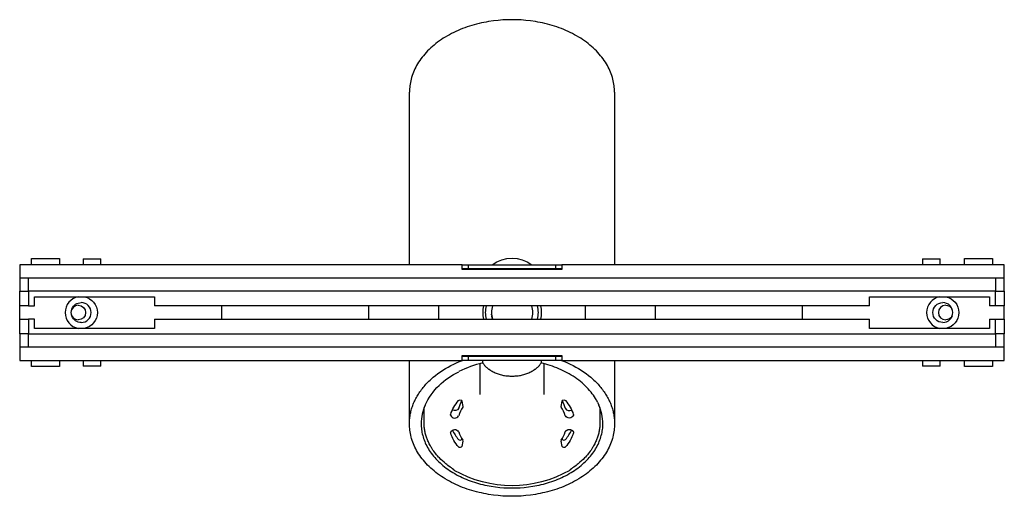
# Model space of a CAD drawing. Extents: x 0 to 295, y 0 to 269.
# Tile 2 of 3: x 0 to 168, y 188 to 269. Entities that reach past the tile are written whole.
import ezdxf

# ---------------------------------------------------------------- set-up
doc = ezdxf.new("R2010")
doc.units = 0
doc.header["$MEASUREMENT"] = 0
doc.layers.add('MAKE2D$VISIBILE$CURVE', color=7, linetype='CONTINUOUS')

msp = doc.modelspace()

# ---------------------------------------------------------------- linework, layer by layer
at = {"layer": 'MAKE2D$VISIBILE$CURVE', "color": 7}
for p, q in [((80.82, 268.83), (80, 268.71)), ((81.63, 268.92), (80.82, 268.83)), ((82.43, 268.99), (81.63, 268.92)), ((83.22, 269.03), (82.43, 268.99)), ((84, 269.04), (83.22, 269.03)), ((84.78, 269.03), (84, 269.04)), ((85.57, 268.99), (84.78, 269.03)), ((86.37, 268.92), (85.57, 268.99)), ((87.18, 268.83), (86.37, 268.92)), ((88, 268.71), (87.18, 268.83)), ((74.8, 267.19), (74.42, 267.02)), ((75.18, 267.35), (74.8, 267.19)), ((75.57, 267.51), (75.18, 267.35)), ((75.96, 267.66), (75.57, 267.51)), ((76.36, 267.8), (75.96, 267.66)), ((76.75, 267.93), (76.36, 267.8)), ((77.16, 268.05), (76.75, 267.93)), ((77.56, 268.17), (77.16, 268.05)), ((77.96, 268.28), (77.56, 268.17)), ((78.37, 268.38), (77.96, 268.28)), ((78.78, 268.48), (78.37, 268.38)), ((79.18, 268.56), (78.78, 268.48)), ((79.59, 268.64), (79.18, 268.56)), ((80, 268.71), (79.59, 268.64)), ((88.41, 268.64), (88, 268.71)), ((88.82, 268.56), (88.41, 268.64)), ((89.22, 268.48), (88.82, 268.56)), ((89.63, 268.38), (89.22, 268.48)), ((90.04, 268.28), (89.63, 268.38)), ((90.44, 268.17), (90.04, 268.28)), ((90.84, 268.05), (90.44, 268.17)), ((91.25, 267.93), (90.84, 268.05)), ((91.64, 267.8), (91.25, 267.93)), ((92.04, 267.66), (91.64, 267.8)), ((92.43, 267.51), (92.04, 267.66)), ((92.82, 267.35), (92.43, 267.51)), ((93.2, 267.19), (92.82, 267.35)), ((93.58, 267.02), (93.2, 267.19)), ((71.95, 265.64), (71.63, 265.41)), ((72.28, 265.86), (71.95, 265.64)), ((72.62, 266.07), (72.28, 265.86)), ((72.97, 266.27), (72.62, 266.07)), ((73.32, 266.47), (72.97, 266.27)), ((73.68, 266.66), (73.32, 266.47)), ((74.05, 266.85), (73.68, 266.66)), ((74.42, 267.02), (74.05, 266.85)), ((93.95, 266.85), (93.58, 267.02)), ((94.32, 266.66), (93.95, 266.85)), ((94.68, 266.47), (94.32, 266.66)), ((95.03, 266.27), (94.68, 266.47)), ((95.38, 266.07), (95.03, 266.27)), ((95.72, 265.86), (95.38, 266.07)), ((96.05, 265.64), (95.72, 265.86)), ((96.37, 265.41), (96.05, 265.64)), ((69.86, 263.96), (69.6, 263.7)), ((70.13, 264.21), (69.86, 263.96)), ((70.41, 264.46), (70.13, 264.21)), ((70.7, 264.71), (70.41, 264.46)), ((71, 264.95), (70.7, 264.71)), ((71.31, 265.19), (71, 264.95)), ((71.63, 265.41), (71.31, 265.19)), ((96.69, 265.19), (96.37, 265.41)), ((97, 264.95), (96.69, 265.19)), ((97.3, 264.71), (97, 264.95)), ((97.59, 264.46), (97.3, 264.71)), ((97.87, 264.21), (97.59, 264.46)), ((98.14, 263.96), (97.87, 264.21)), ((98.4, 263.7), (98.14, 263.96)), ((68.46, 262.35), (68.26, 262.07)), ((68.66, 262.62), (68.46, 262.35)), ((68.88, 262.9), (68.66, 262.62)), ((69.11, 263.17), (68.88, 262.9)), ((69.35, 263.44), (69.11, 263.17)), ((69.6, 263.7), (69.35, 263.44)), ((98.65, 263.44), (98.4, 263.7)), ((98.89, 263.17), (98.65, 263.44)), ((99.12, 262.9), (98.89, 263.17)), ((99.34, 262.62), (99.12, 262.9)), ((99.54, 262.35), (99.34, 262.62)), ((99.74, 262.07), (99.54, 262.35)), ((67.43, 260.65), (67.3, 260.36)), ((67.57, 260.93), (67.43, 260.65)), ((67.73, 261.22), (67.57, 260.93)), ((67.89, 261.5), (67.73, 261.22)), ((68.07, 261.79), (67.89, 261.5)), ((68.26, 262.07), (68.07, 261.79)), ((99.93, 261.79), (99.74, 262.07)), ((100.11, 261.5), (99.93, 261.79)), ((100.27, 261.22), (100.11, 261.5)), ((100.43, 260.93), (100.27, 261.22)), ((100.57, 260.65), (100.43, 260.93)), ((100.7, 260.36), (100.57, 260.65)), ((66.79, 258.92), (66.72, 258.63)), ((66.87, 259.2), (66.79, 258.92)), ((66.96, 259.49), (66.87, 259.2)), ((67.06, 259.78), (66.96, 259.49)), ((67.18, 260.07), (67.06, 259.78)), ((67.3, 260.36), (67.18, 260.07)), ((100.82, 260.07), (100.7, 260.36)), ((100.94, 259.78), (100.82, 260.07)), ((101.04, 259.49), (100.94, 259.78)), ((101.13, 259.2), (101.04, 259.49)), ((101.21, 258.92), (101.13, 259.2)), ((101.28, 258.63), (101.21, 258.92)), ((66.52, 257.22), (66.5, 256.94)), ((66.54, 257.5), (66.52, 257.22)), ((66.57, 257.78), (66.54, 257.5)), ((66.61, 258.06), (66.57, 257.78)), ((66.66, 258.34), (66.61, 258.06)), ((66.72, 258.63), (66.66, 258.34)), ((101.34, 258.34), (101.28, 258.63)), ((101.39, 258.06), (101.34, 258.34)), ((101.43, 257.78), (101.39, 258.06)), ((101.46, 257.5), (101.43, 257.78)), ((101.48, 257.22), (101.46, 257.5)), ((101.5, 256.94), (101.48, 257.22)), ((66.5, 256.94), (66.5, 256.66)), ((66.5, 227.22), (66.5, 256.66)), ((101.5, 256.66), (101.5, 256.94)), ((101.5, 256.66), (101.5, 227.22)), ((2, 227.22), (0, 227.22)), ((0, 227.22), (0, 224.97)), ((2, 227.22), (2, 228.27)), ((2, 228.27), (6.8, 228.27)), ((6.8, 227.22), (2, 227.22)), ((6.8, 228.27), (6.8, 227.22)), ((10.85, 227.22), (6.8, 227.22)), ((10.85, 228.22), (10.85, 227.22)), ((10.85, 228.22), (13.85, 228.22)), ((13.85, 227.22), (10.85, 227.22)), ((13.85, 227.22), (13.85, 228.22)), ((66.5, 227.22), (13.85, 227.22)), ((75.5, 227.22), (66.5, 227.22)), ((75.5, 226.42), (75.5, 227.22)), ((75.5, 227.22), (76.5, 227.22)), ((76.5, 227.22), (91.5, 227.22)), ((76.5, 227.22), (76.5, 226.52)), ((91.5, 227.22), (92.5, 227.22)), ((91.5, 226.52), (91.5, 227.22)), ((92.5, 227.22), (92.5, 226.42)), ((101.5, 227.22), (92.5, 227.22)), ((154.05, 227.22), (101.5, 227.22)), ((154.05, 228.22), (154.05, 227.22)), ((154.05, 228.22), (157.05, 228.22)), ((157.05, 227.22), (154.05, 227.22)), ((157.05, 227.22), (157.05, 228.22)), ((161.2, 227.22), (157.05, 227.22)), ((161.2, 227.22), (161.2, 228.27)), ((161.2, 228.27), (166, 228.27)), ((166, 227.22), (161.2, 227.22)), ((166, 228.27), (166, 227.22)), ((168, 227.22), (166, 227.22)), ((168, 224.97), (168, 227.22)), ((76.5, 226.52), (75.5, 226.52)), ((92.5, 226.42), (75.5, 226.42)), ((91.5, 226.52), (76.5, 226.52)), ((92.5, 226.52), (91.5, 226.52)), ((0, 224.97), (168, 224.97)), ((0, 224.97), (0, 222.72)), ((1.5, 222.72), (1.5, 224.97)), ((166.5, 224.97), (166.5, 222.72)), ((168, 222.72), (168, 224.97)), ((0, 222.72), (1.5, 222.72)), ((0, 220.22), (0, 222.72)), ((166.5, 222.72), (1.5, 222.72)), ((1.5, 222.72), (1.5, 220.22)), ((2.5, 221.77), (23, 221.77)), ((2.5, 220.22), (2.5, 221.77)), ((23, 221.77), (23, 220.22)), ((145, 221.77), (165.5, 221.77)), ((145, 220.22), (145, 221.77)), ((165.5, 221.77), (165.5, 220.22)), ((166.5, 222.72), (168, 222.72)), ((166.5, 220.22), (166.5, 222.72)), ((168, 222.72), (168, 220.22)), ((1.5, 220.22), (0, 220.22)), ((0, 217.92), (0, 220.22)), ((1.5, 220.22), (2.5, 220.22)), ((96.5, 220.22), (23, 220.22)), ((34.5, 217.92), (34.5, 220.22)), ((59.5, 220.22), (59.5, 217.92)), ((71.5, 217.92), (71.5, 220.22)), ((133.5, 220.22), (96.5, 220.22)), ((96.5, 220.22), (96.5, 220.22)), ((96.5, 220.22), (96.5, 217.92)), ((108.5, 217.92), (108.5, 220.22)), ((133.5, 220.22), (133.5, 220.22)), ((133.5, 220.22), (133.5, 217.92)), ((145, 220.22), (133.5, 220.22)), ((166.5, 220.22), (165.5, 220.22)), ((168, 220.22), (166.5, 220.22)), ((168, 217.92), (168, 220.22)), ((80.51, 218.83), (80.51, 218.87)), ((80.52, 218.68), (80.51, 218.79)), ((80.61, 218.22), (80.54, 218.56)), ((80.62, 218.16), (80.55, 218.46)), ((0, 217.92), (1.5, 217.92)), ((0, 215.42), (0, 217.92)), ((1.5, 217.92), (1.5, 215.42)), ((2.5, 217.92), (1.5, 217.92)), ((2.5, 216.37), (2.5, 217.92)), ((23, 217.92), (59.5, 217.92)), ((23, 217.92), (23, 216.37)), ((59.5, 217.92), (145, 217.92)), ((59.5, 217.92), (59.5, 217.92)), ((80.69, 217.92), (80.62, 218.16)), ((108.5, 217.92), (108.5, 217.92)), ((145, 216.37), (145, 217.92)), ((165.5, 217.92), (165.5, 216.37)), ((165.5, 217.92), (166.5, 217.92)), ((166.5, 217.92), (168, 217.92)), ((166.5, 215.42), (166.5, 217.92)), ((168, 217.92), (168, 215.42)), ((0, 215.42), (0, 213.17)), ((1.5, 215.42), (0, 215.42)), ((1.5, 215.42), (166.5, 215.42)), ((1.5, 213.17), (1.5, 215.42)), ((23, 216.37), (2.5, 216.37)), ((165.5, 216.37), (145, 216.37)), ((166.5, 215.42), (166.5, 213.17)), ((168, 215.42), (166.5, 215.42)), ((168, 213.17), (168, 215.42)), ((168, 213.17), (0, 213.17)), ((0, 213.17), (0, 210.92)), ((75.5, 211.72), (92.5, 211.72)), ((75.5, 210.92), (75.5, 211.72)), ((92.5, 211.72), (92.5, 210.92)), ((168, 210.92), (168, 213.17)), ((0, 210.92), (2, 210.92)), ((2, 210.92), (6.8, 210.92)), ((2, 209.87), (2, 210.92)), ((6.8, 210.92), (10.85, 210.92)), ((6.8, 210.92), (6.8, 209.87)), ((10.85, 210.92), (13.85, 210.92)), ((10.85, 210.92), (10.85, 209.92)), ((13.85, 210.92), (66.5, 210.92)), ((13.85, 209.92), (13.85, 210.92)), ((66.5, 210.92), (75.5, 210.92)), ((66.5, 200.1), (66.5, 210.92)), ((73.11, 209.78), (73.58, 210.04)), ((73.58, 210.04), (74.05, 210.28)), ((74.05, 210.28), (74.54, 210.51)), ((74.54, 210.51), (75.03, 210.72)), ((75.03, 210.72), (75.53, 210.92)), ((75.5, 211.62), (76.5, 211.62)), ((76.5, 210.92), (75.5, 210.92)), ((76.5, 211.62), (91.5, 211.62)), ((76.5, 211.62), (76.5, 210.92)), ((91.5, 210.92), (76.5, 210.92)), ((78.5, 210.34), (78.5, 209.78)), ((79, 210.47), (79, 210.92)), ((79, 210.5), (79.04, 210.43)), ((79.04, 210.43), (79.09, 210.37)), ((79.09, 210.37), (79.13, 210.31)), ((79.13, 210.31), (79.18, 210.25)), ((79.18, 210.25), (79.23, 210.18)), ((79.23, 210.18), (79.28, 210.12)), ((79.28, 210.12), (79.33, 210.06)), ((79.33, 210.06), (79.38, 210)), ((79.38, 210), (79.44, 209.94)), ((88.56, 209.94), (88.62, 210)), ((88.62, 210), (88.67, 210.06)), ((88.67, 210.06), (88.72, 210.12)), ((88.72, 210.12), (88.77, 210.18)), ((88.77, 210.18), (88.82, 210.25)), ((88.82, 210.25), (88.87, 210.31)), ((88.87, 210.31), (88.91, 210.37)), ((88.91, 210.37), (88.96, 210.43)), ((88.96, 210.43), (89, 210.5)), ((89, 210.92), (89, 210.47)), ((89.38, 210.37), (89, 210.47)), ((89.76, 210.27), (89.38, 210.37)), ((89.5, 209.78), (89.5, 210.34)), ((90.14, 210.16), (89.76, 210.27)), ((90.52, 210.04), (90.14, 210.16)), ((90.9, 209.91), (90.52, 210.04)), ((91.5, 210.92), (91.5, 211.62)), ((91.5, 211.62), (92.5, 211.62)), ((92.5, 210.92), (91.5, 210.92)), ((92.47, 210.92), (92.97, 210.72)), ((92.5, 210.92), (101.5, 210.92)), ((92.97, 210.72), (93.46, 210.51)), ((93.46, 210.51), (93.95, 210.28)), ((93.95, 210.28), (94.42, 210.04)), ((94.42, 210.04), (94.89, 209.78)), ((101.5, 210.92), (154.05, 210.92)), ((101.5, 210.92), (101.5, 200.1)), ((154.05, 210.92), (157.05, 210.92)), ((154.05, 210.92), (154.05, 209.92)), ((157.05, 210.92), (161.2, 210.92)), ((157.05, 209.92), (157.05, 210.92)), ((161.2, 210.92), (166, 210.92)), ((161.2, 209.87), (161.2, 210.92)), ((166, 210.92), (168, 210.92)), ((166, 210.92), (166, 209.87)), ((6.8, 209.87), (2, 209.87)), ((13.85, 209.92), (10.85, 209.92)), ((70.56, 208.03), (70.96, 208.35)), ((70.96, 208.35), (71.36, 208.66)), ((71.36, 208.66), (71.78, 208.95)), ((71.78, 208.95), (72.21, 209.24)), ((72.21, 209.24), (72.66, 209.52)), ((72.66, 209.52), (73.11, 209.78)), ((78.5, 209.78), (78.5, 207.24)), ((79.44, 209.94), (79.5, 209.88)), ((79.5, 209.88), (79.56, 209.82)), ((79.56, 209.82), (79.62, 209.77)), ((79.62, 209.77), (79.68, 209.71)), ((79.68, 209.71), (79.74, 209.65)), ((79.74, 209.65), (79.81, 209.6)), ((79.81, 209.6), (79.88, 209.54)), ((79.88, 209.54), (79.94, 209.49)), ((79.94, 209.49), (80.01, 209.44)), ((80.01, 209.44), (80.08, 209.39)), ((80.08, 209.39), (80.16, 209.34)), ((80.16, 209.34), (80.31, 209.24)), ((80.31, 209.24), (80.46, 209.14)), ((80.46, 209.14), (80.62, 209.05)), ((80.62, 209.05), (80.78, 208.96)), ((80.78, 208.96), (80.95, 208.88)), ((80.95, 208.88), (81.12, 208.81)), ((81.12, 208.81), (81.29, 208.73)), ((81.29, 208.73), (81.46, 208.67)), ((81.46, 208.67), (81.64, 208.6)), ((81.64, 208.6), (81.82, 208.55)), ((81.82, 208.55), (82, 208.49)), ((82, 208.49), (82.19, 208.45)), ((82.19, 208.45), (82.37, 208.4)), ((82.37, 208.4), (82.55, 208.36)), ((82.55, 208.36), (82.74, 208.33)), ((82.74, 208.33), (82.92, 208.3)), ((85.08, 208.3), (85.26, 208.33)), ((85.26, 208.33), (85.45, 208.36)), ((85.45, 208.36), (85.63, 208.4)), ((85.63, 208.4), (85.81, 208.45)), ((85.81, 208.45), (86, 208.49)), ((86, 208.49), (86.18, 208.55)), ((86.18, 208.55), (86.36, 208.6)), ((86.36, 208.6), (86.54, 208.67)), ((86.54, 208.67), (86.71, 208.73)), ((86.71, 208.73), (86.88, 208.81)), ((86.88, 208.81), (87.05, 208.88)), ((87.05, 208.88), (87.22, 208.96)), ((87.22, 208.96), (87.38, 209.05)), ((87.38, 209.05), (87.54, 209.14)), ((87.54, 209.14), (87.69, 209.24)), ((87.69, 209.24), (87.84, 209.34)), ((87.84, 209.34), (87.92, 209.39)), ((87.92, 209.39), (87.99, 209.44)), ((87.99, 209.44), (88.06, 209.49)), ((88.06, 209.49), (88.12, 209.54)), ((88.12, 209.54), (88.19, 209.6)), ((88.19, 209.6), (88.26, 209.65)), ((88.26, 209.65), (88.32, 209.71)), ((88.32, 209.71), (88.38, 209.77)), ((88.38, 209.77), (88.44, 209.82)), ((88.44, 209.82), (88.5, 209.88)), ((88.5, 209.88), (88.56, 209.94)), ((89.5, 207.24), (89.5, 209.78)), ((91.27, 209.78), (90.9, 209.91)), ((91.64, 209.63), (91.27, 209.78)), ((92.01, 209.48), (91.64, 209.63)), ((92.37, 209.32), (92.01, 209.48)), ((92.73, 209.15), (92.37, 209.32)), ((93.09, 208.98), (92.73, 209.15)), ((93.44, 208.79), (93.09, 208.98)), ((93.78, 208.6), (93.44, 208.79)), ((94.11, 208.4), (93.78, 208.6)), ((94.44, 208.2), (94.11, 208.4)), ((94.89, 209.78), (95.34, 209.52)), ((95.34, 209.52), (95.79, 209.24)), ((95.79, 209.24), (96.22, 208.95)), ((96.22, 208.95), (96.64, 208.66)), ((96.64, 208.66), (97.04, 208.35)), ((97.04, 208.35), (97.44, 208.03)), ((157.05, 209.92), (154.05, 209.92)), ((166, 209.87), (161.2, 209.87)), ((69.01, 206.48), (69.16, 206.66)), ((69.16, 206.66), (69.32, 206.83)), ((69.32, 206.83), (69.49, 207.01)), ((69.49, 207.01), (69.66, 207.19)), ((69.66, 207.19), (69.83, 207.36)), ((69.83, 207.36), (70.01, 207.53)), ((70.01, 207.53), (70.19, 207.7)), ((70.19, 207.7), (70.56, 208.03)), ((78.5, 207.24), (78.5, 205.12)), ((82.92, 208.3), (83.11, 208.28)), ((83.11, 208.28), (83.29, 208.26)), ((83.29, 208.26), (83.47, 208.25)), ((83.47, 208.25), (83.65, 208.24)), ((83.65, 208.24), (83.82, 208.23)), ((83.82, 208.23), (84, 208.23)), ((84, 208.23), (84.18, 208.23)), ((84.18, 208.23), (84.35, 208.24)), ((84.35, 208.24), (84.53, 208.25)), ((84.53, 208.25), (84.71, 208.26)), ((84.71, 208.26), (84.89, 208.28)), ((84.89, 208.28), (85.08, 208.3)), ((89.5, 205.12), (89.5, 207.24)), ((94.76, 207.98), (94.44, 208.2)), ((95.08, 207.76), (94.76, 207.98)), ((95.38, 207.54), (95.08, 207.76)), ((95.68, 207.3), (95.38, 207.54)), ((95.97, 207.06), (95.68, 207.3)), ((96.25, 206.82), (95.97, 207.06)), ((96.51, 206.56), (96.25, 206.82)), ((97.44, 208.03), (97.81, 207.7)), ((97.81, 207.7), (97.99, 207.53)), ((97.99, 207.53), (98.17, 207.36)), ((98.17, 207.36), (98.34, 207.19)), ((98.34, 207.19), (98.51, 207.01)), ((98.51, 207.01), (98.68, 206.83)), ((98.68, 206.83), (98.84, 206.66)), ((98.84, 206.66), (98.99, 206.48)), ((67.81, 204.79), (67.92, 204.98)), ((67.92, 204.98), (68.04, 205.17)), ((68.04, 205.17), (68.16, 205.36)), ((68.16, 205.36), (68.29, 205.55)), ((68.29, 205.55), (68.43, 205.74)), ((68.43, 205.74), (68.56, 205.93)), ((68.56, 205.93), (68.71, 206.11)), ((68.71, 206.11), (68.85, 206.29)), ((68.85, 206.29), (69.01, 206.48)), ((96.77, 206.31), (96.51, 206.56)), ((97.02, 206.05), (96.77, 206.31)), ((97.25, 205.78), (97.02, 206.05)), ((97.48, 205.51), (97.25, 205.78)), ((97.69, 205.23), (97.48, 205.51)), ((97.89, 204.96), (97.69, 205.23)), ((98.99, 206.48), (99.15, 206.29)), ((99.15, 206.29), (99.29, 206.11)), ((99.29, 206.11), (99.44, 205.93)), ((99.44, 205.93), (99.57, 205.74)), ((99.57, 205.74), (99.71, 205.55)), ((99.71, 205.55), (99.84, 205.36)), ((99.84, 205.36), (99.96, 205.17)), ((99.96, 205.17), (100.08, 204.98)), ((100.08, 204.98), (100.19, 204.79)), ((67.07, 203.23), (67.14, 203.42)), ((67.14, 203.42), (67.22, 203.62)), ((67.22, 203.62), (67.31, 203.82)), ((67.31, 203.82), (67.4, 204.01)), ((67.4, 204.01), (67.49, 204.21)), ((67.49, 204.21), (67.59, 204.4)), ((67.59, 204.4), (67.7, 204.6)), ((67.7, 204.6), (67.81, 204.79)), ((75.43, 203.98), (75.63, 203.04)), ((92.37, 203.04), (92.57, 203.98)), ((98.08, 204.67), (97.89, 204.96)), ((98.26, 204.39), (98.08, 204.67)), ((98.35, 204.25), (98.26, 204.39)), ((98.43, 204.1), (98.35, 204.25)), ((98.51, 203.96), (98.43, 204.1)), ((98.58, 203.81), (98.51, 203.96)), ((98.58, 203.81), (98.83, 203.28)), ((100.19, 204.79), (100.3, 204.6)), ((100.3, 204.6), (100.41, 204.4)), ((100.41, 204.4), (100.51, 204.21)), ((100.51, 204.21), (100.6, 204.01)), ((100.6, 204.01), (100.69, 203.82)), ((100.69, 203.82), (100.78, 203.62)), ((100.78, 203.62), (100.86, 203.42)), ((100.86, 203.42), (100.93, 203.23)), ((66.61, 201.45), (66.64, 201.65)), ((66.64, 201.65), (66.68, 201.84)), ((66.68, 201.84), (66.72, 202.04)), ((66.72, 202.04), (66.76, 202.24)), ((66.76, 202.24), (66.82, 202.44)), ((66.82, 202.44), (66.87, 202.63)), ((66.87, 202.63), (66.93, 202.83)), ((66.93, 202.83), (67, 203.03)), ((67, 203.03), (67.07, 203.23)), ((69, 200.31), (69, 202.86)), ((73.52, 201.57), (73.53, 201.67)), ((75.6, 203.18), (75.6, 202.92)), ((75.63, 203.04), (75.6, 202.92)), ((92.37, 203.01), (92.37, 203.04)), ((92.37, 203.01), (92.4, 202.92)), ((94.47, 201.67), (94.48, 201.57)), ((99, 202.86), (99, 200.31)), ((100.93, 203.23), (101, 203.03)), ((101, 203.03), (101.07, 202.83)), ((101.07, 202.83), (101.13, 202.63)), ((101.13, 202.63), (101.18, 202.44)), ((101.18, 202.44), (101.24, 202.24)), ((101.24, 202.24), (101.28, 202.04)), ((101.28, 202.04), (101.32, 201.84)), ((101.32, 201.84), (101.36, 201.65)), ((101.36, 201.65), (101.39, 201.45)), ((66.5, 200.29), (66.51, 200.48)), ((66.5, 200.1), (66.5, 200.29)), ((66.5, 199.82), (66.5, 200.1)), ((66.51, 200.48), (66.52, 200.67)), ((66.52, 200.67), (66.53, 200.87)), ((66.53, 200.87), (66.55, 201.06)), ((66.55, 201.06), (66.58, 201.26)), ((66.58, 201.26), (66.61, 201.45)), ((68.5, 200.1), (68.5, 199.85)), ((69, 200.15), (69, 200.31)), ((69.01, 199.99), (69, 200.15)), ((69.02, 199.82), (69.01, 199.99)), ((98.99, 199.99), (98.98, 199.82)), ((99, 200.15), (98.99, 199.99)), ((99, 200.31), (99, 200.15)), ((99.5, 199.85), (99.5, 200.1)), ((101.39, 201.45), (101.42, 201.26)), ((101.42, 201.26), (101.45, 201.06)), ((101.45, 201.06), (101.47, 200.87)), ((101.47, 200.87), (101.48, 200.67)), ((101.48, 200.67), (101.49, 200.48)), ((101.49, 200.48), (101.5, 200.29)), ((101.5, 200.29), (101.5, 200.1)), ((101.5, 200.1), (101.5, 199.82)), ((66.52, 199.54), (66.5, 199.82)), ((66.54, 199.27), (66.52, 199.54)), ((66.57, 198.98), (66.54, 199.27)), ((66.61, 198.7), (66.57, 198.98)), ((66.66, 198.42), (66.61, 198.7)), ((66.72, 198.13), (66.66, 198.42)), ((68.5, 199.85), (68.52, 199.61)), ((68.52, 199.61), (68.53, 199.36)), ((68.53, 199.36), (68.56, 199.11)), ((68.56, 199.11), (68.6, 198.86)), ((68.6, 198.86), (68.64, 198.61)), ((68.64, 198.61), (68.7, 198.36)), ((68.7, 198.36), (68.76, 198.1)), ((69.03, 199.66), (69.02, 199.82)), ((69.04, 199.5), (69.03, 199.66)), ((69.06, 199.33), (69.04, 199.5)), ((69.08, 199.17), (69.06, 199.33)), ((69.11, 199.01), (69.08, 199.17)), ((69.14, 198.84), (69.11, 199.01)), ((69.18, 198.67), (69.14, 198.84)), ((69.21, 198.51), (69.18, 198.67)), ((69.26, 198.34), (69.21, 198.51)), ((69.31, 198.15), (69.26, 198.34)), ((73.52, 198.63), (73.53, 198.52)), ((93.1, 198.75), (93.11, 198.76)), ((93.1, 198.74), (93.1, 198.75)), ((93.1, 198.73), (93.1, 198.74)), ((93.11, 198.77), (93.12, 198.78)), ((93.11, 198.76), (93.11, 198.77)), ((93.12, 198.79), (93.13, 198.8)), ((93.12, 198.78), (93.12, 198.79)), ((93.13, 198.82), (93.14, 198.83)), ((93.13, 198.8), (93.13, 198.82)), ((93.14, 198.83), (93.15, 198.84)), ((93.15, 198.84), (93.16, 198.85)), ((93.16, 198.86), (93.17, 198.87)), ((93.16, 198.85), (93.16, 198.86)), ((93.17, 198.87), (93.18, 198.88)), ((93.18, 198.88), (93.19, 198.89)), ((93.19, 198.89), (93.2, 198.9)), ((93.2, 198.9), (93.21, 198.91)), ((93.21, 198.91), (93.22, 198.92)), ((93.22, 198.92), (93.23, 198.93)), ((93.23, 198.93), (93.24, 198.94)), ((93.24, 198.94), (93.25, 198.95)), ((93.25, 198.95), (93.26, 198.96)), ((93.26, 198.96), (93.28, 198.97)), ((93.28, 198.97), (93.29, 198.98)), ((93.29, 198.98), (93.3, 198.99)), ((93.3, 198.99), (93.31, 198.99)), ((93.31, 198.99), (93.33, 199)), ((93.33, 199), (93.34, 199.01)), ((93.34, 199.01), (93.36, 199.02)), ((93.36, 199.02), (93.37, 199.03)), ((93.37, 199.03), (93.39, 199.03)), ((93.39, 199.03), (93.4, 199.04)), ((93.4, 199.04), (93.42, 199.05)), ((93.42, 199.05), (93.43, 199.05)), ((93.43, 199.05), (93.45, 199.06)), ((93.45, 199.06), (93.46, 199.07)), ((93.46, 199.07), (93.48, 199.07)), ((93.48, 199.07), (93.5, 199.08)), ((93.5, 199.08), (93.51, 199.08)), ((93.51, 199.08), (93.53, 199.09)), ((93.53, 199.09), (93.55, 199.09)), ((93.55, 199.09), (93.56, 199.1)), ((93.56, 199.1), (93.58, 199.1)), ((93.58, 199.1), (93.6, 199.1)), ((93.6, 199.1), (93.61, 199.11)), ((93.61, 199.11), (93.63, 199.11)), ((93.63, 199.11), (93.65, 199.11)), ((93.65, 199.11), (93.66, 199.11)), ((93.66, 199.11), (93.68, 199.12)), ((93.68, 199.12), (93.7, 199.12)), ((93.7, 199.12), (93.73, 199.12)), ((93.73, 199.12), (93.77, 199.12)), ((93.77, 199.12), (93.8, 199.12)), ((93.8, 199.12), (93.83, 199.12)), ((93.83, 199.12), (93.86, 199.12)), ((93.86, 199.12), (93.9, 199.11)), ((93.9, 199.11), (93.93, 199.11)), ((93.93, 199.11), (93.96, 199.11)), ((93.96, 199.11), (93.99, 199.1)), ((93.99, 199.1), (94.02, 199.09)), ((94.02, 199.09), (94.03, 199.09)), ((94.03, 199.09), (94.05, 199.08)), ((94.05, 199.08), (94.06, 199.08)), ((94.06, 199.08), (94.08, 199.07)), ((94.08, 199.07), (94.09, 199.07)), ((94.09, 199.07), (94.11, 199.06)), ((94.11, 199.06), (94.12, 199.06)), ((94.12, 199.06), (94.14, 199.05)), ((94.14, 199.05), (94.15, 199.05)), ((94.15, 199.05), (94.17, 199.04)), ((94.17, 199.04), (94.18, 199.03)), ((94.18, 199.03), (94.2, 199.02)), ((94.2, 199.02), (94.21, 199.02)), ((94.21, 199.02), (94.23, 199.01)), ((94.23, 199.01), (94.24, 199)), ((94.24, 199), (94.25, 198.99)), ((94.25, 198.99), (94.27, 198.98)), ((94.27, 198.98), (94.28, 198.98)), ((94.28, 198.98), (94.29, 198.97)), ((94.29, 198.97), (94.3, 198.96)), ((94.3, 198.96), (94.31, 198.95)), ((94.31, 198.95), (94.33, 198.94)), ((94.33, 198.94), (94.34, 198.93)), ((94.34, 198.93), (94.35, 198.92)), ((94.35, 198.92), (94.36, 198.91)), ((94.36, 198.91), (94.37, 198.9)), ((94.37, 198.9), (94.38, 198.89)), ((94.38, 198.89), (94.39, 198.87)), ((94.39, 198.87), (94.4, 198.86)), ((94.4, 198.86), (94.4, 198.85)), ((94.4, 198.85), (94.41, 198.84)), ((94.41, 198.84), (94.42, 198.83)), ((94.42, 198.83), (94.43, 198.82)), ((94.43, 198.82), (94.43, 198.81)), ((94.43, 198.81), (94.44, 198.79)), ((94.44, 198.79), (94.45, 198.78)), ((94.45, 198.78), (94.45, 198.77)), ((94.45, 198.77), (94.46, 198.76)), ((94.46, 198.76), (94.46, 198.75)), ((94.46, 198.75), (94.46, 198.73)), ((94.46, 198.73), (94.47, 198.72)), ((94.47, 198.73), (94.47, 198.52)), ((94.47, 198.72), (94.47, 198.71)), ((94.47, 198.71), (94.47, 198.7)), ((94.47, 198.7), (94.48, 198.68)), ((94.48, 198.57), (94.47, 198.56)), ((94.47, 198.56), (94.47, 198.55)), ((94.47, 198.55), (94.47, 198.53)), ((94.47, 198.53), (94.47, 198.52)), ((94.48, 198.68), (94.48, 198.67)), ((94.48, 198.67), (94.48, 198.66)), ((94.48, 198.66), (94.48, 198.65)), ((94.48, 198.65), (94.48, 198.64)), ((94.48, 198.64), (94.48, 198.62)), ((94.48, 198.62), (94.48, 198.61)), ((94.48, 198.61), (94.48, 198.6)), ((94.48, 198.6), (94.48, 198.59)), ((94.48, 198.59), (94.48, 198.58)), ((94.48, 198.58), (94.48, 198.57)), ((98.74, 198.31), (98.69, 198.15)), ((98.79, 198.51), (98.74, 198.31)), ((98.82, 198.67), (98.79, 198.51)), ((98.86, 198.84), (98.82, 198.67)), ((98.89, 199.01), (98.86, 198.84)), ((98.92, 199.17), (98.89, 199.01)), ((98.94, 199.33), (98.92, 199.17)), ((98.96, 199.5), (98.94, 199.33)), ((98.97, 199.66), (98.96, 199.5)), ((98.98, 199.82), (98.97, 199.66)), ((99.24, 198.1), (99.3, 198.36)), ((99.3, 198.36), (99.36, 198.61)), ((99.36, 198.61), (99.4, 198.86)), ((99.4, 198.86), (99.44, 199.11)), ((99.44, 199.11), (99.47, 199.36)), ((99.47, 199.36), (99.48, 199.61)), ((99.48, 199.61), (99.5, 199.85)), ((101.34, 198.42), (101.28, 198.13)), ((101.39, 198.7), (101.34, 198.42)), ((101.43, 198.98), (101.39, 198.7)), ((101.46, 199.27), (101.43, 198.98)), ((101.48, 199.54), (101.46, 199.27)), ((101.5, 199.82), (101.48, 199.54)), ((66.79, 197.84), (66.72, 198.13)), ((66.87, 197.56), (66.79, 197.84)), ((66.96, 197.27), (66.87, 197.56)), ((67.06, 196.98), (66.96, 197.27)), ((67.18, 196.69), (67.06, 196.98)), ((67.3, 196.4), (67.18, 196.69)), ((68.76, 198.1), (68.83, 197.85)), ((68.83, 197.85), (68.91, 197.59)), ((68.91, 197.59), (69, 197.34)), ((69, 197.34), (69.1, 197.08)), ((69.1, 197.08), (69.21, 196.83)), ((69.21, 196.83), (69.32, 196.57)), ((69.36, 197.99), (69.31, 198.15)), ((69.32, 196.57), (69.45, 196.32)), ((69.41, 197.83), (69.36, 197.99)), ((69.46, 197.67), (69.41, 197.83)), ((69.52, 197.5), (69.46, 197.67)), ((69.59, 197.33), (69.52, 197.5)), ((69.66, 197.17), (69.59, 197.33)), ((69.73, 197), (69.66, 197.17)), ((69.81, 196.83), (69.73, 197)), ((69.89, 196.67), (69.81, 196.83)), ((69.98, 196.5), (69.89, 196.67)), ((75.43, 197.49), (75.44, 197.53)), ((75.63, 197.15), (75.43, 196.22)), ((75.6, 197.27), (75.63, 197.15)), ((75.63, 197.21), (75.63, 197.15)), ((92.37, 197.18), (92.4, 197.27)), ((92.37, 197.18), (92.37, 197.15)), ((92.57, 196.22), (92.37, 197.15)), ((92.56, 197.53), (92.57, 197.49)), ((98.11, 196.67), (98.02, 196.5)), ((98.19, 196.83), (98.11, 196.67)), ((98.27, 197), (98.19, 196.83)), ((98.34, 197.17), (98.27, 197)), ((98.41, 197.33), (98.34, 197.17)), ((98.48, 197.5), (98.41, 197.33)), ((98.54, 197.67), (98.48, 197.5)), ((98.59, 197.83), (98.54, 197.67)), ((98.55, 196.32), (98.68, 196.57)), ((98.64, 197.99), (98.59, 197.83)), ((98.69, 198.15), (98.64, 197.99)), ((98.68, 196.57), (98.79, 196.83)), ((98.79, 196.83), (98.9, 197.08)), ((98.9, 197.08), (99, 197.34)), ((99, 197.34), (99.09, 197.59)), ((99.09, 197.59), (99.17, 197.85)), ((99.17, 197.85), (99.24, 198.1)), ((100.82, 196.69), (100.7, 196.4)), ((100.94, 196.98), (100.82, 196.69)), ((101.04, 197.27), (100.94, 196.98)), ((101.13, 197.56), (101.04, 197.27)), ((101.21, 197.84), (101.13, 197.56)), ((101.28, 198.13), (101.21, 197.84)), ((67.43, 196.11), (67.3, 196.4)), ((67.57, 195.83), (67.43, 196.11)), ((67.73, 195.54), (67.57, 195.83)), ((67.89, 195.26), (67.73, 195.54)), ((68.07, 194.97), (67.89, 195.26)), ((68.26, 194.69), (68.07, 194.97)), ((69.45, 196.32), (69.59, 196.06)), ((69.59, 196.06), (69.73, 195.81)), ((69.73, 195.81), (69.89, 195.56)), ((69.89, 195.56), (70.06, 195.31)), ((70.07, 196.34), (69.98, 196.5)), ((70.06, 195.31), (70.23, 195.06)), ((70.16, 196.19), (70.07, 196.34)), ((70.24, 196.04), (70.16, 196.19)), ((70.23, 195.06), (70.42, 194.82)), ((70.38, 195.82), (70.24, 196.04)), ((70.52, 195.61), (70.38, 195.82)), ((70.67, 195.4), (70.52, 195.61)), ((70.83, 195.19), (70.67, 195.4)), ((70.98, 194.99), (70.83, 195.19)), ((71.14, 194.8), (70.98, 194.99)), ((97.02, 194.99), (96.86, 194.8)), ((97.17, 195.19), (97.02, 194.99)), ((97.33, 195.4), (97.17, 195.19)), ((97.48, 195.61), (97.33, 195.4)), ((97.62, 195.82), (97.48, 195.61)), ((97.58, 194.82), (97.77, 195.06)), ((97.76, 196.04), (97.62, 195.82)), ((97.84, 196.19), (97.76, 196.04)), ((97.77, 195.06), (97.94, 195.31)), ((97.93, 196.34), (97.84, 196.19)), ((98.02, 196.5), (97.93, 196.34)), ((97.94, 195.31), (98.11, 195.56)), ((98.11, 195.56), (98.27, 195.81)), ((98.27, 195.81), (98.41, 196.06)), ((98.41, 196.06), (98.55, 196.32)), ((99.93, 194.97), (99.74, 194.69)), ((100.11, 195.26), (99.93, 194.97)), ((100.27, 195.54), (100.11, 195.26)), ((100.43, 195.83), (100.27, 195.54)), ((100.57, 196.11), (100.43, 195.83)), ((100.7, 196.4), (100.57, 196.11)), ((68.46, 194.41), (68.26, 194.69)), ((68.66, 194.14), (68.46, 194.41)), ((68.88, 193.86), (68.66, 194.14)), ((69.11, 193.59), (68.88, 193.86)), ((69.35, 193.33), (69.11, 193.59)), ((69.6, 193.06), (69.35, 193.33)), ((70.42, 194.82), (70.61, 194.58)), ((70.61, 194.58), (70.81, 194.34)), ((70.81, 194.34), (71.03, 194.1)), ((71.03, 194.1), (71.25, 193.87)), ((71.31, 194.61), (71.14, 194.8)), ((71.25, 193.87), (71.48, 193.64)), ((71.48, 194.42), (71.31, 194.61)), ((71.61, 194.27), (71.48, 194.42)), ((71.48, 193.64), (71.72, 193.41)), ((71.86, 194.02), (71.61, 194.27)), ((71.72, 193.41), (71.97, 193.19)), ((72.13, 193.77), (71.86, 194.02)), ((72.4, 193.52), (72.13, 193.77)), ((72.69, 193.28), (72.4, 193.52)), ((72.87, 193.14), (72.69, 193.28)), ((95.31, 193.28), (95.13, 193.14)), ((95.6, 193.52), (95.31, 193.28)), ((95.87, 193.77), (95.6, 193.52)), ((96.14, 194.02), (95.87, 193.77)), ((96.03, 193.19), (96.28, 193.41)), ((96.39, 194.27), (96.14, 194.02)), ((96.28, 193.41), (96.52, 193.64)), ((96.52, 194.42), (96.39, 194.27)), ((96.69, 194.61), (96.52, 194.42)), ((96.52, 193.64), (96.75, 193.87)), ((96.86, 194.8), (96.69, 194.61)), ((96.75, 193.87), (96.97, 194.1)), ((96.97, 194.1), (97.19, 194.34)), ((97.19, 194.34), (97.39, 194.58)), ((97.39, 194.58), (97.58, 194.82)), ((98.65, 193.33), (98.4, 193.06)), ((98.89, 193.59), (98.65, 193.33)), ((99.12, 193.86), (98.89, 193.59)), ((99.34, 194.14), (99.12, 193.86)), ((99.54, 194.41), (99.34, 194.14)), ((99.74, 194.69), (99.54, 194.41)), ((69.86, 192.8), (69.6, 193.06)), ((70.13, 192.55), (69.86, 192.8)), ((70.41, 192.3), (70.13, 192.55)), ((70.7, 192.05), (70.41, 192.3)), ((71, 191.81), (70.7, 192.05)), ((71.31, 191.58), (71, 191.81)), ((71.63, 191.35), (71.31, 191.58)), ((71.97, 193.19), (72.22, 192.97)), ((72.22, 192.97), (72.49, 192.76)), ((72.49, 192.76), (72.76, 192.55)), ((72.76, 192.55), (73.04, 192.35)), ((73.05, 192.99), (72.87, 193.14)), ((73.04, 192.35), (73.33, 192.15)), ((73.43, 192.71), (73.05, 192.99)), ((73.33, 192.15), (73.62, 191.96)), ((73.65, 192.56), (73.43, 192.71)), ((73.62, 191.96), (73.92, 191.77)), ((73.87, 192.42), (73.65, 192.56)), ((74.08, 192.23), (73.87, 192.42)), ((73.92, 191.77), (74.23, 191.59)), ((74.15, 192.16), (74.08, 192.23)), ((74.23, 191.59), (74.54, 191.41)), ((93.46, 191.41), (93.77, 191.59)), ((93.77, 191.59), (94.08, 191.77)), ((93.92, 192.23), (93.85, 192.16)), ((94.13, 192.42), (93.92, 192.23)), ((94.08, 191.77), (94.38, 191.96)), ((94.35, 192.56), (94.13, 192.42)), ((94.57, 192.71), (94.35, 192.56)), ((94.38, 191.96), (94.67, 192.15)), ((94.95, 192.99), (94.57, 192.71)), ((94.67, 192.15), (94.96, 192.35)), ((95.13, 193.14), (94.95, 192.99)), ((94.96, 192.35), (95.24, 192.55)), ((95.24, 192.55), (95.51, 192.76)), ((95.51, 192.76), (95.78, 192.97)), ((95.78, 192.97), (96.03, 193.19)), ((96.69, 191.58), (96.37, 191.35)), ((97, 191.81), (96.69, 191.58)), ((97.3, 192.05), (97, 191.81)), ((97.59, 192.3), (97.3, 192.05)), ((97.87, 192.55), (97.59, 192.3)), ((98.14, 192.8), (97.87, 192.55)), ((98.4, 193.06), (98.14, 192.8)), ((71.95, 191.12), (71.63, 191.35)), ((72.28, 190.91), (71.95, 191.12)), ((72.62, 190.69), (72.28, 190.91)), ((72.97, 190.49), (72.62, 190.69)), ((73.32, 190.29), (72.97, 190.49)), ((73.68, 190.1), (73.32, 190.29)), ((74.05, 189.92), (73.68, 190.1)), ((74.42, 189.74), (74.05, 189.92)), ((74.54, 191.41), (74.86, 191.24)), ((74.86, 191.24), (75.19, 191.08)), ((75.19, 191.08), (75.52, 190.92)), ((75.52, 190.92), (75.85, 190.77)), ((75.85, 190.77), (76.19, 190.63)), ((76.19, 190.63), (76.53, 190.49)), ((76.53, 190.49), (76.88, 190.36)), ((76.88, 190.36), (77.23, 190.24)), ((77.23, 190.24), (77.58, 190.12)), ((77.58, 190.12), (77.94, 190.01)), ((77.94, 190.01), (78.29, 189.91)), ((78.29, 189.91), (78.65, 189.81)), ((89.35, 189.81), (89.71, 189.91)), ((89.71, 189.91), (90.06, 190.01)), ((90.06, 190.01), (90.42, 190.12)), ((90.42, 190.12), (90.77, 190.24)), ((90.77, 190.24), (91.12, 190.36)), ((91.12, 190.36), (91.47, 190.49)), ((91.47, 190.49), (91.81, 190.63)), ((91.81, 190.63), (92.15, 190.77)), ((92.15, 190.77), (92.48, 190.92)), ((92.48, 190.92), (92.81, 191.08)), ((92.81, 191.08), (93.14, 191.24)), ((93.14, 191.24), (93.46, 191.41)), ((93.95, 189.92), (93.58, 189.74)), ((94.32, 190.1), (93.95, 189.92)), ((94.68, 190.29), (94.32, 190.1)), ((95.03, 190.49), (94.68, 190.29)), ((95.38, 190.69), (95.03, 190.49)), ((95.72, 190.91), (95.38, 190.69)), ((96.05, 191.12), (95.72, 190.91)), ((96.37, 191.35), (96.05, 191.12)), ((74.8, 189.57), (74.42, 189.74)), ((75.18, 189.41), (74.8, 189.57)), ((75.57, 189.25), (75.18, 189.41)), ((75.96, 189.1), (75.57, 189.25)), ((76.36, 188.96), (75.96, 189.1)), ((76.75, 188.83), (76.36, 188.96)), ((77.16, 188.71), (76.75, 188.83)), ((77.56, 188.59), (77.16, 188.71)), ((77.96, 188.48), (77.56, 188.59)), ((78.37, 188.38), (77.96, 188.48)), ((78.78, 188.29), (78.37, 188.38)), ((78.65, 189.81), (79.01, 189.72)), ((79.18, 188.2), (78.78, 188.29)), ((79.01, 189.72), (79.37, 189.64)), ((79.59, 188.12), (79.18, 188.2)), ((79.37, 189.64), (79.74, 189.56)), ((79.74, 189.56), (80.1, 189.49)), ((80.1, 189.49), (80.46, 189.43)), ((80.46, 189.43), (81.18, 189.32)), ((81.18, 189.32), (81.9, 189.24)), ((81.9, 189.24), (82.61, 189.18)), ((82.61, 189.18), (83.31, 189.15)), ((83.31, 189.15), (84, 189.14)), ((84, 189.14), (84.69, 189.15)), ((84.69, 189.15), (85.39, 189.18)), ((85.39, 189.18), (86.1, 189.24)), ((86.1, 189.24), (86.82, 189.32)), ((86.82, 189.32), (87.54, 189.43)), ((87.54, 189.43), (87.9, 189.49)), ((87.9, 189.49), (88.26, 189.56)), ((88.26, 189.56), (88.63, 189.64)), ((88.82, 188.2), (88.41, 188.12)), ((88.63, 189.64), (88.99, 189.72)), ((89.22, 188.29), (88.82, 188.2)), ((88.99, 189.72), (89.35, 189.81)), ((89.63, 188.38), (89.22, 188.29)), ((90.04, 188.48), (89.63, 188.38)), ((90.44, 188.59), (90.04, 188.48)), ((90.84, 188.71), (90.44, 188.59)), ((91.25, 188.83), (90.84, 188.71)), ((91.64, 188.96), (91.25, 188.83)), ((92.04, 189.1), (91.64, 188.96)), ((92.43, 189.25), (92.04, 189.1)), ((92.82, 189.41), (92.43, 189.25)), ((93.2, 189.57), (92.82, 189.41)), ((93.58, 189.74), (93.2, 189.57)), ((80, 188.05), (79.59, 188.12)), ((80.82, 187.93), (80, 188.05)), ((81.63, 187.84), (80.82, 187.93)), ((82.43, 187.77), (81.63, 187.84)), ((83.22, 187.73), (82.43, 187.77)), ((84, 187.72), (83.22, 187.73)), ((84.78, 187.73), (84, 187.72)), ((85.57, 187.77), (84.78, 187.73)), ((86.37, 187.84), (85.57, 187.77)), ((87.18, 187.93), (86.37, 187.84)), ((88, 188.05), (87.18, 187.93)), ((88.41, 188.12), (88, 188.05))]:
    msp.add_line(p, q, dxfattribs=at)
at = {"layer": 'MAKE2D$VISIBILE$CURVE', "color": 7, "extrusion": (0, 0, -1)}
for centre, radius, start, end in [((-84, 222.89), 5.49, 52.1139, 127.8861), ((-10.5, 219.07), 2.75, 100.9425, 259.0575), ((-157.5, 219.07), 2.75, 100.9425, 259.0575), ((-10.5, 219.07), 1.7, 21.8839, 90), ((-10, 219.07), 1.25, 90, 270), ((-84, 219.07), 4.5, 345.1935, 14.8065), ((-84, 219.07), 3.5, 160.8179, 199.1821), ((-84, 219.07), 5, 166.7029, 193.2971), ((-157.5, 219.07), 1.7, 270, 90), ((-158, 219.07), 1.25, 90, 149.5419), ((-10.5, 219.07), 1.7, 338.1161, 21.8839), ((-10.5, 219.07), 1.7, 270, 338.1161), ((-158, 219.07), 1.25, 210.458, 270), ((-80, 198.1), 12, 25.5387, 65.0678), ((-79.75, 199.73), 6.51, 17.3167, 41.5528), ((-75.12, 203.81), 0.348, 44.6235, 150.798), ((-79.98, 201.2), 5.3, 16.9007, 31.1368), ((-88.02, 201.2), 5.3, 148.8632, 163.0993), ((-92.88, 203.81), 0.348, 29.202, 135.3765), ((-88.25, 199.73), 6.51, 138.4472, 162.6833), ((-74.21, 203.14), 0.803, 209.8554, 298.6194), ((-93.77, 201.83), 0.764, 200.4079, 331.0913), ((-74.23, 198.36), 0.764, 20.4148, 151.0844), ((-79.75, 200.46), 6.51, 318.4472, 342.6833), ((-88.25, 200.46), 6.51, 197.3167, 221.5528), ((-75.12, 196.39), 0.348, 209.202, 315.3765), ((-92.88, 196.39), 0.348, 224.6235, 330.798), ((-84, 209.33), 19.8, 240.1717, 299.8283)]:
    msp.add_arc(centre, radius, start, end, dxfattribs=at)
at = {"layer": 'MAKE2D$VISIBILE$CURVE', "color": 7}
for centre, radius, start, end in [((10.5, 219.07), 2.75, 100.9425, 259.0575), ((157.5, 219.07), 2.75, 100.9425, 259.0575), ((10, 219.07), 1.25, 90, 270), ((10.5, 219.07), 1.7, 270, 90), ((84, 219.07), 5, 166.7029, 193.2971), ((84, 219.07), 3.5, 160.8179, 199.1821), ((84, 219.07), 4.5, 345.1935, 14.8065), ((158, 219.07), 1.25, 90, 270), ((157.5, 219.07), 1.7, 270, 90), ((83.28, 192.45), 18.52, 103.3462, 116.7503), ((76.54, 200.07), 8.04, 156.4821, 179.8195), ((80.07, 199.89), 5.4, 145.7686, 163.0061), ((87.93, 199.89), 5.4, 16.9939, 34.2314), ((93.79, 203.14), 0.803, 209.8785, 298.5964), ((91.46, 200.07), 8.04, 0.1805, 23.5179), ((74.23, 201.83), 0.764, 200.4148, 331.0844), ((80.01, 201.91), 6.82, 204.9514, 221.2291), ((80.07, 200.31), 5.4, 196.9939, 214.2314), ((87.93, 200.31), 5.4, 325.7686, 343.0061), ((87.99, 201.91), 6.82, 318.7709, 335.0486), ((75.12, 197.66), 0.348, 224.6235, 330.798), ((92.88, 197.66), 0.348, 209.202, 315.3765)]:
    msp.add_arc(centre, radius, start, end, dxfattribs=at)

doc.saveas('drawing.dxf')
